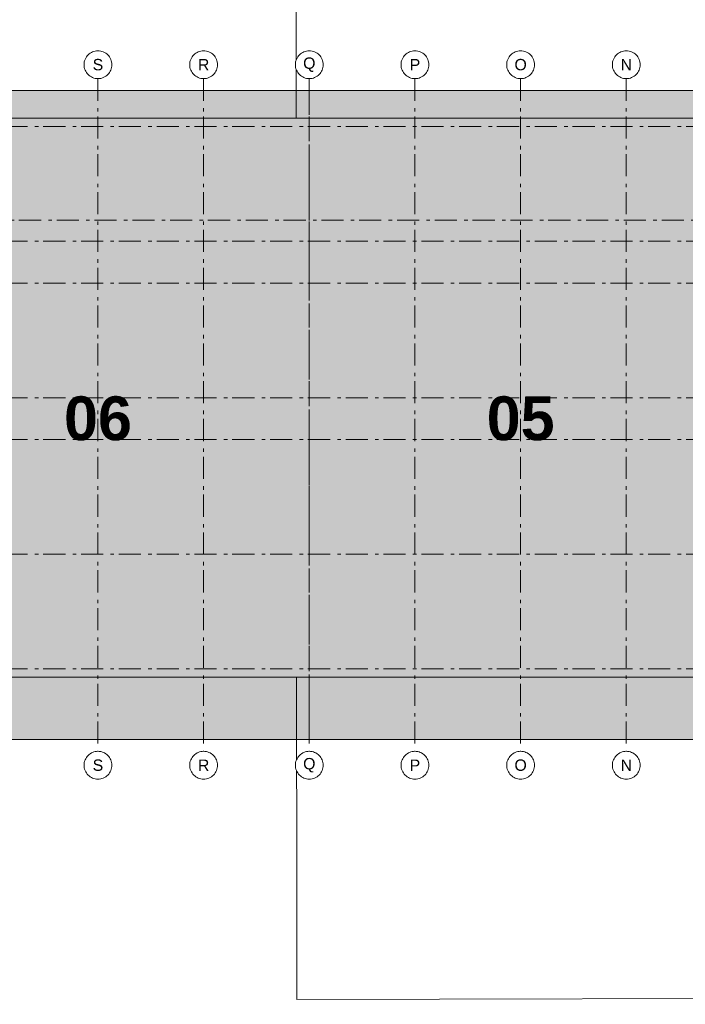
# Model space of a CAD drawing. Header units: metres. Extents: x -5569892 to 1712241, y -5568463 to 2085.
# Tile 37 of 68: x 186 to 205, y -210 to -182. Entities that reach past the tile are written whole.
import ezdxf

# ---------------------------------------------------------------- set-up
doc = ezdxf.new("R2010")
doc.units = ezdxf.units.M
doc.header["$LTSCALE"] = 0.5
doc.linetypes.add('ISO-02 Strichlinie', pattern=[3.81, 3.048, -0.762])
doc.linetypes.add('Linienart-53', pattern=[5.291531, 3.175, -1.058062, 0.352704, -0.705764])
for name, color, linetype, lineweight in [('70 -71 Achsen- 1 Gebäudeachsen', 7, 'Linienart-53', 18), ('99.03_ALKIS (Januar 2020)-Gebäude', 7, 'Continuous', 9), ('Keine', 7, 'Continuous', 9)]:
    doc.layers.add(name, color=color, linetype=linetype, lineweight=lineweight)
doc.styles.add('Arial', font='arial.ttf')
doc.styles.add('Arial (bold)', font='arialbd.ttf')

# ---------------------------------------------------------------- blocks, each defined once
blk = doc.blocks.new('_23-07-06_Massenplan_TB_Weiterführende Schule (3D)')
at = {"layer": '99.03_ALKIS (Januar 2020)-Gebäude', "flags": 128}
blk.add_lwpolyline([(185.491, -140.236), (117.873, -140.312), (117.867, -137.695), (109.873, -137.701), (109.992, -210.381), (93.572, -210.439), (93.496, -146.103), (62.736, -146.148), (62.694, -129.712), (93.457, -129.676), (93.445, -128.654), (109.86, -128.641), (109.876, -130.324), (117.855, -130.334), (117.842, -123.626), (185.474, -123.555), (185.486, -130.264), (193.486, -130.245), (193.482, -128.568), (209.868, -128.533), (209.965, -210.266), (193.538, -210.304), (193.478, -137.666), (185.497, -137.678)], close=True, dxfattribs=at)
blk = doc.blocks.new('Gruppe-503')
at = {"layer": '70 -71 Achsen- 1 Gebäudeachsen', "color": 252, "lineweight": 13, "true_color": 0x888888, "transparency": 33554687}
for p, q in [((-145.021, -72), (-145.021, -120.372)), ((-137.421, -72), (-137.421, -120.372)), ((-129.821, -72), (-129.821, -120.372)), ((-122.221, -72), (-122.221, -120.372)), ((-114.621, -72), (-114.621, -120.372)), ((-107.021, -72), (-107.021, -120.372)), ((-178.868, -75.447), (3.026, -75.447)), ((-180.618, -82.172), (4.776, -82.172)), ((-178.868, -83.697), (3.026, -83.697)), ((-178.868, -86.697), (3.026, -86.697)), ((-178.868, -94.947), (3.026, -94.947)), ((-178.868, -97.947), (3.026, -97.947)), ((-178.868, -106.197), (3.026, -106.197)), ((-178.868, -114.447), (3.026, -114.447))]:
    blk.add_line(p, q, dxfattribs=at)
at = {"layer": 'Keine', "transparency": 33554687, "char_height": 3.1465, "attachment_point": 5, "line_spacing_factor": 0.970823, "style": 'Arial (bold)'}
for s, insert in [('06', (-145.021, -96.447)), ('05', (-114.621, -96.447))]:
    blk.add_mtext(s, dxfattribs=dict(at, insert=insert))
at = {"color": 255, "lineweight": 13, "transparency": 33554687}
for points in [[(-145.021, -70), (-144.923, -70.005), (-144.826, -70.019), (-144.731, -70.043), (-144.638, -70.076), (-144.55, -70.118), (-144.465, -70.169), (-144.387, -70.227), (-144.314, -70.293), (-144.248, -70.366), (-144.19, -70.444), (-144.139, -70.529), (-144.097, -70.617), (-144.064, -70.71), (-144.04, -70.805), (-144.026, -70.902), (-144.021, -71), (-144.026, -71.098), (-144.04, -71.195), (-144.064, -71.29), (-144.097, -71.383), (-144.139, -71.471), (-144.19, -71.556), (-144.248, -71.634), (-144.314, -71.707), (-144.387, -71.773), (-144.465, -71.832), (-144.55, -71.882), (-144.638, -71.924), (-144.731, -71.957), (-144.826, -71.981), (-144.923, -71.995), (-145.021, -72), (-145.119, -71.995), (-145.216, -71.981), (-145.311, -71.957), (-145.404, -71.924), (-145.492, -71.882), (-145.577, -71.832), (-145.655, -71.773), (-145.728, -71.707), (-145.794, -71.634), (-145.852, -71.556), (-145.903, -71.471), (-145.945, -71.383), (-145.978, -71.29), (-146.002, -71.195), (-146.016, -71.098), (-146.021, -71), (-146.016, -70.902), (-146.002, -70.805), (-145.978, -70.71), (-145.945, -70.617), (-145.903, -70.529), (-145.852, -70.444), (-145.794, -70.366), (-145.728, -70.293), (-145.655, -70.227), (-145.577, -70.169), (-145.492, -70.118), (-145.404, -70.076), (-145.311, -70.043), (-145.216, -70.019), (-145.119, -70.005)], [(-137.421, -70), (-137.323, -70.005), (-137.226, -70.019), (-137.131, -70.043), (-137.038, -70.076), (-136.95, -70.118), (-136.865, -70.169), (-136.787, -70.227), (-136.714, -70.293), (-136.648, -70.366), (-136.59, -70.444), (-136.539, -70.529), (-136.497, -70.617), (-136.464, -70.71), (-136.44, -70.805), (-136.426, -70.902), (-136.421, -71), (-136.426, -71.098), (-136.44, -71.195), (-136.464, -71.29), (-136.497, -71.383), (-136.539, -71.471), (-136.59, -71.556), (-136.648, -71.634), (-136.714, -71.707), (-136.787, -71.773), (-136.865, -71.832), (-136.95, -71.882), (-137.038, -71.924), (-137.131, -71.957), (-137.226, -71.981), (-137.323, -71.995), (-137.421, -72), (-137.519, -71.995), (-137.616, -71.981), (-137.711, -71.957), (-137.804, -71.924), (-137.892, -71.882), (-137.977, -71.832), (-138.055, -71.773), (-138.128, -71.707), (-138.194, -71.634), (-138.252, -71.556), (-138.303, -71.471), (-138.345, -71.383), (-138.378, -71.29), (-138.402, -71.195), (-138.416, -71.098), (-138.421, -71), (-138.416, -70.902), (-138.402, -70.805), (-138.378, -70.71), (-138.345, -70.617), (-138.303, -70.529), (-138.252, -70.444), (-138.194, -70.366), (-138.128, -70.293), (-138.055, -70.227), (-137.977, -70.169), (-137.892, -70.118), (-137.804, -70.076), (-137.711, -70.043), (-137.616, -70.019), (-137.519, -70.005)], [(-129.821, -70), (-129.723, -70.005), (-129.626, -70.019), (-129.531, -70.043), (-129.438, -70.076), (-129.35, -70.118), (-129.265, -70.169), (-129.187, -70.227), (-129.114, -70.293), (-129.048, -70.366), (-128.99, -70.444), (-128.939, -70.529), (-128.897, -70.617), (-128.864, -70.71), (-128.84, -70.805), (-128.826, -70.902), (-128.821, -71), (-128.826, -71.098), (-128.84, -71.195), (-128.864, -71.29), (-128.897, -71.383), (-128.939, -71.471), (-128.99, -71.556), (-129.048, -71.634), (-129.114, -71.707), (-129.187, -71.773), (-129.265, -71.832), (-129.35, -71.882), (-129.438, -71.924), (-129.531, -71.957), (-129.626, -71.981), (-129.723, -71.995), (-129.821, -72), (-129.919, -71.995), (-130.016, -71.981), (-130.111, -71.957), (-130.204, -71.924), (-130.292, -71.882), (-130.377, -71.832), (-130.455, -71.773), (-130.528, -71.707), (-130.594, -71.634), (-130.652, -71.556), (-130.703, -71.471), (-130.745, -71.383), (-130.778, -71.29), (-130.802, -71.195), (-130.816, -71.098), (-130.821, -71), (-130.816, -70.902), (-130.802, -70.805), (-130.778, -70.71), (-130.745, -70.617), (-130.703, -70.529), (-130.652, -70.444), (-130.594, -70.366), (-130.528, -70.293), (-130.455, -70.227), (-130.377, -70.169), (-130.292, -70.118), (-130.204, -70.076), (-130.111, -70.043), (-130.016, -70.019), (-129.919, -70.005)], [(-122.221, -70), (-122.123, -70.005), (-122.026, -70.019), (-121.931, -70.043), (-121.838, -70.076), (-121.75, -70.118), (-121.665, -70.169), (-121.587, -70.227), (-121.514, -70.293), (-121.448, -70.366), (-121.39, -70.444), (-121.339, -70.529), (-121.297, -70.617), (-121.264, -70.71), (-121.24, -70.805), (-121.226, -70.902), (-121.221, -71), (-121.226, -71.098), (-121.24, -71.195), (-121.264, -71.29), (-121.297, -71.383), (-121.339, -71.471), (-121.39, -71.556), (-121.448, -71.634), (-121.514, -71.707), (-121.587, -71.773), (-121.665, -71.832), (-121.75, -71.882), (-121.838, -71.924), (-121.931, -71.957), (-122.026, -71.981), (-122.123, -71.995), (-122.221, -72), (-122.319, -71.995), (-122.416, -71.981), (-122.511, -71.957), (-122.604, -71.924), (-122.692, -71.882), (-122.777, -71.832), (-122.855, -71.773), (-122.928, -71.707), (-122.994, -71.634), (-123.052, -71.556), (-123.103, -71.471), (-123.145, -71.383), (-123.178, -71.29), (-123.202, -71.195), (-123.216, -71.098), (-123.221, -71), (-123.216, -70.902), (-123.202, -70.805), (-123.178, -70.71), (-123.145, -70.617), (-123.103, -70.529), (-123.052, -70.444), (-122.994, -70.366), (-122.928, -70.293), (-122.855, -70.227), (-122.777, -70.169), (-122.692, -70.118), (-122.604, -70.076), (-122.511, -70.043), (-122.416, -70.019), (-122.319, -70.005)], [(-114.621, -70), (-114.523, -70.005), (-114.426, -70.019), (-114.331, -70.043), (-114.238, -70.076), (-114.15, -70.118), (-114.065, -70.169), (-113.987, -70.227), (-113.914, -70.293), (-113.848, -70.366), (-113.79, -70.444), (-113.739, -70.529), (-113.697, -70.617), (-113.664, -70.71), (-113.64, -70.805), (-113.626, -70.902), (-113.621, -71), (-113.626, -71.098), (-113.64, -71.195), (-113.664, -71.29), (-113.697, -71.383), (-113.739, -71.471), (-113.79, -71.556), (-113.848, -71.634), (-113.914, -71.707), (-113.987, -71.773), (-114.065, -71.832), (-114.15, -71.882), (-114.238, -71.924), (-114.331, -71.957), (-114.426, -71.981), (-114.523, -71.995), (-114.621, -72), (-114.719, -71.995), (-114.816, -71.981), (-114.911, -71.957), (-115.004, -71.924), (-115.092, -71.882), (-115.177, -71.832), (-115.255, -71.773), (-115.328, -71.707), (-115.394, -71.634), (-115.452, -71.556), (-115.503, -71.471), (-115.545, -71.383), (-115.578, -71.29), (-115.602, -71.195), (-115.616, -71.098), (-115.621, -71), (-115.616, -70.902), (-115.602, -70.805), (-115.578, -70.71), (-115.545, -70.617), (-115.503, -70.529), (-115.452, -70.444), (-115.394, -70.366), (-115.328, -70.293), (-115.255, -70.227), (-115.177, -70.169), (-115.092, -70.118), (-115.004, -70.076), (-114.911, -70.043), (-114.816, -70.019), (-114.719, -70.005)], [(-107.021, -70), (-106.923, -70.005), (-106.826, -70.019), (-106.731, -70.043), (-106.638, -70.076), (-106.55, -70.118), (-106.465, -70.169), (-106.387, -70.227), (-106.314, -70.293), (-106.248, -70.366), (-106.19, -70.444), (-106.139, -70.529), (-106.097, -70.617), (-106.064, -70.71), (-106.04, -70.805), (-106.026, -70.902), (-106.021, -71), (-106.026, -71.098), (-106.04, -71.195), (-106.064, -71.29), (-106.097, -71.383), (-106.139, -71.471), (-106.19, -71.556), (-106.248, -71.634), (-106.314, -71.707), (-106.387, -71.773), (-106.465, -71.832), (-106.55, -71.882), (-106.638, -71.924), (-106.731, -71.957), (-106.826, -71.981), (-106.923, -71.995), (-107.021, -72), (-107.119, -71.995), (-107.216, -71.981), (-107.311, -71.957), (-107.404, -71.924), (-107.492, -71.882), (-107.577, -71.832), (-107.655, -71.773), (-107.728, -71.707), (-107.794, -71.634), (-107.852, -71.556), (-107.903, -71.471), (-107.945, -71.383), (-107.978, -71.29), (-108.002, -71.195), (-108.016, -71.098), (-108.021, -71), (-108.016, -70.902), (-108.002, -70.805), (-107.978, -70.71), (-107.945, -70.617), (-107.903, -70.529), (-107.852, -70.444), (-107.794, -70.366), (-107.728, -70.293), (-107.655, -70.227), (-107.577, -70.169), (-107.492, -70.118), (-107.404, -70.076), (-107.311, -70.043), (-107.216, -70.019), (-107.119, -70.005)], [(-145.021, -120.372), (-144.923, -120.377), (-144.826, -120.391), (-144.731, -120.415), (-144.638, -120.448), (-144.55, -120.49), (-144.465, -120.541), (-144.387, -120.599), (-144.314, -120.665), (-144.248, -120.738), (-144.19, -120.816), (-144.139, -120.901), (-144.097, -120.989), (-144.064, -121.082), (-144.04, -121.177), (-144.026, -121.274), (-144.021, -121.372), (-144.026, -121.47), (-144.04, -121.567), (-144.064, -121.662), (-144.097, -121.755), (-144.139, -121.843), (-144.19, -121.928), (-144.248, -122.006), (-144.314, -122.079), (-144.387, -122.145), (-144.465, -122.204), (-144.55, -122.254), (-144.638, -122.296), (-144.731, -122.329), (-144.826, -122.353), (-144.923, -122.367), (-145.021, -122.372), (-145.119, -122.367), (-145.216, -122.353), (-145.311, -122.329), (-145.404, -122.296), (-145.492, -122.254), (-145.577, -122.204), (-145.655, -122.145), (-145.728, -122.079), (-145.794, -122.006), (-145.852, -121.928), (-145.903, -121.843), (-145.945, -121.755), (-145.978, -121.662), (-146.002, -121.567), (-146.016, -121.47), (-146.021, -121.372), (-146.016, -121.274), (-146.002, -121.177), (-145.978, -121.082), (-145.945, -120.989), (-145.903, -120.901), (-145.852, -120.816), (-145.794, -120.738), (-145.728, -120.665), (-145.655, -120.599), (-145.577, -120.541), (-145.492, -120.49), (-145.404, -120.448), (-145.311, -120.415), (-145.216, -120.391), (-145.119, -120.377)], [(-137.421, -120.372), (-137.323, -120.377), (-137.226, -120.391), (-137.131, -120.415), (-137.038, -120.448), (-136.95, -120.49), (-136.865, -120.541), (-136.787, -120.599), (-136.714, -120.665), (-136.648, -120.738), (-136.59, -120.816), (-136.539, -120.901), (-136.497, -120.989), (-136.464, -121.082), (-136.44, -121.177), (-136.426, -121.274), (-136.421, -121.372), (-136.426, -121.47), (-136.44, -121.567), (-136.464, -121.662), (-136.497, -121.755), (-136.539, -121.843), (-136.59, -121.928), (-136.648, -122.006), (-136.714, -122.079), (-136.787, -122.145), (-136.865, -122.204), (-136.95, -122.254), (-137.038, -122.296), (-137.131, -122.329), (-137.226, -122.353), (-137.323, -122.367), (-137.421, -122.372), (-137.519, -122.367), (-137.616, -122.353), (-137.711, -122.329), (-137.804, -122.296), (-137.892, -122.254), (-137.977, -122.204), (-138.055, -122.145), (-138.128, -122.079), (-138.194, -122.006), (-138.252, -121.928), (-138.303, -121.843), (-138.345, -121.755), (-138.378, -121.662), (-138.402, -121.567), (-138.416, -121.47), (-138.421, -121.372), (-138.416, -121.274), (-138.402, -121.177), (-138.378, -121.082), (-138.345, -120.989), (-138.303, -120.901), (-138.252, -120.816), (-138.194, -120.738), (-138.128, -120.665), (-138.055, -120.599), (-137.977, -120.541), (-137.892, -120.49), (-137.804, -120.448), (-137.711, -120.415), (-137.616, -120.391), (-137.519, -120.377)], [(-129.821, -120.372), (-129.723, -120.377), (-129.626, -120.391), (-129.531, -120.415), (-129.438, -120.448), (-129.35, -120.49), (-129.265, -120.541), (-129.187, -120.599), (-129.114, -120.665), (-129.048, -120.738), (-128.99, -120.816), (-128.939, -120.901), (-128.897, -120.989), (-128.864, -121.082), (-128.84, -121.177), (-128.826, -121.274), (-128.821, -121.372), (-128.826, -121.47), (-128.84, -121.567), (-128.864, -121.662), (-128.897, -121.755), (-128.939, -121.843), (-128.99, -121.928), (-129.048, -122.006), (-129.114, -122.079), (-129.187, -122.145), (-129.265, -122.204), (-129.35, -122.254), (-129.438, -122.296), (-129.531, -122.329), (-129.626, -122.353), (-129.723, -122.367), (-129.821, -122.372), (-129.919, -122.367), (-130.016, -122.353), (-130.111, -122.329), (-130.204, -122.296), (-130.292, -122.254), (-130.377, -122.204), (-130.455, -122.145), (-130.528, -122.079), (-130.594, -122.006), (-130.652, -121.928), (-130.703, -121.843), (-130.745, -121.755), (-130.778, -121.662), (-130.802, -121.567), (-130.816, -121.47), (-130.821, -121.372), (-130.816, -121.274), (-130.802, -121.177), (-130.778, -121.082), (-130.745, -120.989), (-130.703, -120.901), (-130.652, -120.816), (-130.594, -120.738), (-130.528, -120.665), (-130.455, -120.599), (-130.377, -120.541), (-130.292, -120.49), (-130.204, -120.448), (-130.111, -120.415), (-130.016, -120.391), (-129.919, -120.377)], [(-122.221, -120.372), (-122.123, -120.377), (-122.026, -120.391), (-121.931, -120.415), (-121.838, -120.448), (-121.75, -120.49), (-121.665, -120.541), (-121.587, -120.599), (-121.514, -120.665), (-121.448, -120.738), (-121.39, -120.816), (-121.339, -120.901), (-121.297, -120.989), (-121.264, -121.082), (-121.24, -121.177), (-121.226, -121.274), (-121.221, -121.372), (-121.226, -121.47), (-121.24, -121.567), (-121.264, -121.662), (-121.297, -121.755), (-121.339, -121.843), (-121.39, -121.928), (-121.448, -122.006), (-121.514, -122.079), (-121.587, -122.145), (-121.665, -122.204), (-121.75, -122.254), (-121.838, -122.296), (-121.931, -122.329), (-122.026, -122.353), (-122.123, -122.367), (-122.221, -122.372), (-122.319, -122.367), (-122.416, -122.353), (-122.511, -122.329), (-122.604, -122.296), (-122.692, -122.254), (-122.777, -122.204), (-122.855, -122.145), (-122.928, -122.079), (-122.994, -122.006), (-123.052, -121.928), (-123.103, -121.843), (-123.145, -121.755), (-123.178, -121.662), (-123.202, -121.567), (-123.216, -121.47), (-123.221, -121.372), (-123.216, -121.274), (-123.202, -121.177), (-123.178, -121.082), (-123.145, -120.989), (-123.103, -120.901), (-123.052, -120.816), (-122.994, -120.738), (-122.928, -120.665), (-122.855, -120.599), (-122.777, -120.541), (-122.692, -120.49), (-122.604, -120.448), (-122.511, -120.415), (-122.416, -120.391), (-122.319, -120.377)], [(-114.621, -120.372), (-114.523, -120.377), (-114.426, -120.391), (-114.331, -120.415), (-114.238, -120.448), (-114.15, -120.49), (-114.065, -120.541), (-113.987, -120.599), (-113.914, -120.665), (-113.848, -120.738), (-113.79, -120.816), (-113.739, -120.901), (-113.697, -120.989), (-113.664, -121.082), (-113.64, -121.177), (-113.626, -121.274), (-113.621, -121.372), (-113.626, -121.47), (-113.64, -121.567), (-113.664, -121.662), (-113.697, -121.755), (-113.739, -121.843), (-113.79, -121.928), (-113.848, -122.006), (-113.914, -122.079), (-113.987, -122.145), (-114.065, -122.204), (-114.15, -122.254), (-114.238, -122.296), (-114.331, -122.329), (-114.426, -122.353), (-114.523, -122.367), (-114.621, -122.372), (-114.719, -122.367), (-114.816, -122.353), (-114.911, -122.329), (-115.004, -122.296), (-115.092, -122.254), (-115.177, -122.204), (-115.255, -122.145), (-115.328, -122.079), (-115.394, -122.006), (-115.452, -121.928), (-115.503, -121.843), (-115.545, -121.755), (-115.578, -121.662), (-115.602, -121.567), (-115.616, -121.47), (-115.621, -121.372), (-115.616, -121.274), (-115.602, -121.177), (-115.578, -121.082), (-115.545, -120.989), (-115.503, -120.901), (-115.452, -120.816), (-115.394, -120.738), (-115.328, -120.665), (-115.255, -120.599), (-115.177, -120.541), (-115.092, -120.49), (-115.004, -120.448), (-114.911, -120.415), (-114.816, -120.391), (-114.719, -120.377)], [(-107.021, -120.372), (-106.923, -120.377), (-106.826, -120.391), (-106.731, -120.415), (-106.638, -120.448), (-106.55, -120.49), (-106.465, -120.541), (-106.387, -120.599), (-106.314, -120.665), (-106.248, -120.738), (-106.19, -120.816), (-106.139, -120.901), (-106.097, -120.989), (-106.064, -121.082), (-106.04, -121.177), (-106.026, -121.274), (-106.021, -121.372), (-106.026, -121.47), (-106.04, -121.567), (-106.064, -121.662), (-106.097, -121.755), (-106.139, -121.843), (-106.19, -121.928), (-106.248, -122.006), (-106.314, -122.079), (-106.387, -122.145), (-106.465, -122.204), (-106.55, -122.254), (-106.638, -122.296), (-106.731, -122.329), (-106.826, -122.353), (-106.923, -122.367), (-107.021, -122.372), (-107.119, -122.367), (-107.216, -122.353), (-107.311, -122.329), (-107.404, -122.296), (-107.492, -122.254), (-107.577, -122.204), (-107.655, -122.145), (-107.728, -122.079), (-107.794, -122.006), (-107.852, -121.928), (-107.903, -121.843), (-107.945, -121.755), (-107.978, -121.662), (-108.002, -121.567), (-108.016, -121.47), (-108.021, -121.372), (-108.016, -121.274), (-108.002, -121.177), (-107.978, -121.082), (-107.945, -120.989), (-107.903, -120.901), (-107.852, -120.816), (-107.794, -120.738), (-107.728, -120.665), (-107.655, -120.599), (-107.577, -120.541), (-107.492, -120.49), (-107.404, -120.448), (-107.311, -120.415), (-107.216, -120.391), (-107.119, -120.377)]]:
    blk.add_wipeout(points, dxfattribs=at).dxf.layer = 'Keine'
at = {"layer": 'Keine', "lineweight": 13, "transparency": 33554687, "flags": 128}
for points in [[(-145.021, -70), (-144.923, -70.005), (-144.826, -70.019), (-144.731, -70.043), (-144.638, -70.076), (-144.55, -70.118), (-144.465, -70.169), (-144.387, -70.227), (-144.314, -70.293), (-144.248, -70.366), (-144.19, -70.444), (-144.139, -70.529), (-144.097, -70.617), (-144.064, -70.71), (-144.04, -70.805), (-144.026, -70.902), (-144.021, -71), (-144.026, -71.098), (-144.04, -71.195), (-144.064, -71.29), (-144.097, -71.383), (-144.139, -71.471), (-144.19, -71.556), (-144.248, -71.634), (-144.314, -71.707), (-144.387, -71.773), (-144.465, -71.832), (-144.55, -71.882), (-144.638, -71.924), (-144.731, -71.957), (-144.826, -71.981), (-144.923, -71.995), (-145.021, -72), (-145.119, -71.995), (-145.216, -71.981), (-145.311, -71.957), (-145.404, -71.924), (-145.492, -71.882), (-145.577, -71.832), (-145.655, -71.773), (-145.728, -71.707), (-145.794, -71.634), (-145.852, -71.556), (-145.903, -71.471), (-145.945, -71.383), (-145.978, -71.29), (-146.002, -71.195), (-146.016, -71.098), (-146.021, -71), (-146.016, -70.902), (-146.002, -70.805), (-145.978, -70.71), (-145.945, -70.617), (-145.903, -70.529), (-145.852, -70.444), (-145.794, -70.366), (-145.728, -70.293), (-145.655, -70.227), (-145.577, -70.169), (-145.492, -70.118), (-145.404, -70.076), (-145.311, -70.043), (-145.216, -70.019), (-145.119, -70.005)], [(-137.421, -70), (-137.323, -70.005), (-137.226, -70.019), (-137.131, -70.043), (-137.038, -70.076), (-136.95, -70.118), (-136.865, -70.169), (-136.787, -70.227), (-136.714, -70.293), (-136.648, -70.366), (-136.59, -70.444), (-136.539, -70.529), (-136.497, -70.617), (-136.464, -70.71), (-136.44, -70.805), (-136.426, -70.902), (-136.421, -71), (-136.426, -71.098), (-136.44, -71.195), (-136.464, -71.29), (-136.497, -71.383), (-136.539, -71.471), (-136.59, -71.556), (-136.648, -71.634), (-136.714, -71.707), (-136.787, -71.773), (-136.865, -71.832), (-136.95, -71.882), (-137.038, -71.924), (-137.131, -71.957), (-137.226, -71.981), (-137.323, -71.995), (-137.421, -72), (-137.519, -71.995), (-137.616, -71.981), (-137.711, -71.957), (-137.804, -71.924), (-137.892, -71.882), (-137.977, -71.832), (-138.055, -71.773), (-138.128, -71.707), (-138.194, -71.634), (-138.252, -71.556), (-138.303, -71.471), (-138.345, -71.383), (-138.378, -71.29), (-138.402, -71.195), (-138.416, -71.098), (-138.421, -71), (-138.416, -70.902), (-138.402, -70.805), (-138.378, -70.71), (-138.345, -70.617), (-138.303, -70.529), (-138.252, -70.444), (-138.194, -70.366), (-138.128, -70.293), (-138.055, -70.227), (-137.977, -70.169), (-137.892, -70.118), (-137.804, -70.076), (-137.711, -70.043), (-137.616, -70.019), (-137.519, -70.005)], [(-129.821, -70), (-129.723, -70.005), (-129.626, -70.019), (-129.531, -70.043), (-129.438, -70.076), (-129.35, -70.118), (-129.265, -70.169), (-129.187, -70.227), (-129.114, -70.293), (-129.048, -70.366), (-128.99, -70.444), (-128.939, -70.529), (-128.897, -70.617), (-128.864, -70.71), (-128.84, -70.805), (-128.826, -70.902), (-128.821, -71), (-128.826, -71.098), (-128.84, -71.195), (-128.864, -71.29), (-128.897, -71.383), (-128.939, -71.471), (-128.99, -71.556), (-129.048, -71.634), (-129.114, -71.707), (-129.187, -71.773), (-129.265, -71.832), (-129.35, -71.882), (-129.438, -71.924), (-129.531, -71.957), (-129.626, -71.981), (-129.723, -71.995), (-129.821, -72), (-129.919, -71.995), (-130.016, -71.981), (-130.111, -71.957), (-130.204, -71.924), (-130.292, -71.882), (-130.377, -71.832), (-130.455, -71.773), (-130.528, -71.707), (-130.594, -71.634), (-130.652, -71.556), (-130.703, -71.471), (-130.745, -71.383), (-130.778, -71.29), (-130.802, -71.195), (-130.816, -71.098), (-130.821, -71), (-130.816, -70.902), (-130.802, -70.805), (-130.778, -70.71), (-130.745, -70.617), (-130.703, -70.529), (-130.652, -70.444), (-130.594, -70.366), (-130.528, -70.293), (-130.455, -70.227), (-130.377, -70.169), (-130.292, -70.118), (-130.204, -70.076), (-130.111, -70.043), (-130.016, -70.019), (-129.919, -70.005)], [(-122.221, -70), (-122.123, -70.005), (-122.026, -70.019), (-121.931, -70.043), (-121.838, -70.076), (-121.75, -70.118), (-121.665, -70.169), (-121.587, -70.227), (-121.514, -70.293), (-121.448, -70.366), (-121.39, -70.444), (-121.339, -70.529), (-121.297, -70.617), (-121.264, -70.71), (-121.24, -70.805), (-121.226, -70.902), (-121.221, -71), (-121.226, -71.098), (-121.24, -71.195), (-121.264, -71.29), (-121.297, -71.383), (-121.339, -71.471), (-121.39, -71.556), (-121.448, -71.634), (-121.514, -71.707), (-121.587, -71.773), (-121.665, -71.832), (-121.75, -71.882), (-121.838, -71.924), (-121.931, -71.957), (-122.026, -71.981), (-122.123, -71.995), (-122.221, -72), (-122.319, -71.995), (-122.416, -71.981), (-122.511, -71.957), (-122.604, -71.924), (-122.692, -71.882), (-122.777, -71.832), (-122.855, -71.773), (-122.928, -71.707), (-122.994, -71.634), (-123.052, -71.556), (-123.103, -71.471), (-123.145, -71.383), (-123.178, -71.29), (-123.202, -71.195), (-123.216, -71.098), (-123.221, -71), (-123.216, -70.902), (-123.202, -70.805), (-123.178, -70.71), (-123.145, -70.617), (-123.103, -70.529), (-123.052, -70.444), (-122.994, -70.366), (-122.928, -70.293), (-122.855, -70.227), (-122.777, -70.169), (-122.692, -70.118), (-122.604, -70.076), (-122.511, -70.043), (-122.416, -70.019), (-122.319, -70.005)], [(-114.621, -70), (-114.523, -70.005), (-114.426, -70.019), (-114.331, -70.043), (-114.238, -70.076), (-114.15, -70.118), (-114.065, -70.169), (-113.987, -70.227), (-113.914, -70.293), (-113.848, -70.366), (-113.79, -70.444), (-113.739, -70.529), (-113.697, -70.617), (-113.664, -70.71), (-113.64, -70.805), (-113.626, -70.902), (-113.621, -71), (-113.626, -71.098), (-113.64, -71.195), (-113.664, -71.29), (-113.697, -71.383), (-113.739, -71.471), (-113.79, -71.556), (-113.848, -71.634), (-113.914, -71.707), (-113.987, -71.773), (-114.065, -71.832), (-114.15, -71.882), (-114.238, -71.924), (-114.331, -71.957), (-114.426, -71.981), (-114.523, -71.995), (-114.621, -72), (-114.719, -71.995), (-114.816, -71.981), (-114.911, -71.957), (-115.004, -71.924), (-115.092, -71.882), (-115.177, -71.832), (-115.255, -71.773), (-115.328, -71.707), (-115.394, -71.634), (-115.452, -71.556), (-115.503, -71.471), (-115.545, -71.383), (-115.578, -71.29), (-115.602, -71.195), (-115.616, -71.098), (-115.621, -71), (-115.616, -70.902), (-115.602, -70.805), (-115.578, -70.71), (-115.545, -70.617), (-115.503, -70.529), (-115.452, -70.444), (-115.394, -70.366), (-115.328, -70.293), (-115.255, -70.227), (-115.177, -70.169), (-115.092, -70.118), (-115.004, -70.076), (-114.911, -70.043), (-114.816, -70.019), (-114.719, -70.005)], [(-107.021, -70), (-106.923, -70.005), (-106.826, -70.019), (-106.731, -70.043), (-106.638, -70.076), (-106.55, -70.118), (-106.465, -70.169), (-106.387, -70.227), (-106.314, -70.293), (-106.248, -70.366), (-106.19, -70.444), (-106.139, -70.529), (-106.097, -70.617), (-106.064, -70.71), (-106.04, -70.805), (-106.026, -70.902), (-106.021, -71), (-106.026, -71.098), (-106.04, -71.195), (-106.064, -71.29), (-106.097, -71.383), (-106.139, -71.471), (-106.19, -71.556), (-106.248, -71.634), (-106.314, -71.707), (-106.387, -71.773), (-106.465, -71.832), (-106.55, -71.882), (-106.638, -71.924), (-106.731, -71.957), (-106.826, -71.981), (-106.923, -71.995), (-107.021, -72), (-107.119, -71.995), (-107.216, -71.981), (-107.311, -71.957), (-107.404, -71.924), (-107.492, -71.882), (-107.577, -71.832), (-107.655, -71.773), (-107.728, -71.707), (-107.794, -71.634), (-107.852, -71.556), (-107.903, -71.471), (-107.945, -71.383), (-107.978, -71.29), (-108.002, -71.195), (-108.016, -71.098), (-108.021, -71), (-108.016, -70.902), (-108.002, -70.805), (-107.978, -70.71), (-107.945, -70.617), (-107.903, -70.529), (-107.852, -70.444), (-107.794, -70.366), (-107.728, -70.293), (-107.655, -70.227), (-107.577, -70.169), (-107.492, -70.118), (-107.404, -70.076), (-107.311, -70.043), (-107.216, -70.019), (-107.119, -70.005)], [(-145.021, -120.372), (-144.923, -120.377), (-144.826, -120.391), (-144.731, -120.415), (-144.638, -120.448), (-144.55, -120.49), (-144.465, -120.541), (-144.387, -120.599), (-144.314, -120.665), (-144.248, -120.738), (-144.19, -120.816), (-144.139, -120.901), (-144.097, -120.989), (-144.064, -121.082), (-144.04, -121.177), (-144.026, -121.274), (-144.021, -121.372), (-144.026, -121.47), (-144.04, -121.567), (-144.064, -121.662), (-144.097, -121.755), (-144.139, -121.843), (-144.19, -121.928), (-144.248, -122.006), (-144.314, -122.079), (-144.387, -122.145), (-144.465, -122.204), (-144.55, -122.254), (-144.638, -122.296), (-144.731, -122.329), (-144.826, -122.353), (-144.923, -122.367), (-145.021, -122.372), (-145.119, -122.367), (-145.216, -122.353), (-145.311, -122.329), (-145.404, -122.296), (-145.492, -122.254), (-145.577, -122.204), (-145.655, -122.145), (-145.728, -122.079), (-145.794, -122.006), (-145.852, -121.928), (-145.903, -121.843), (-145.945, -121.755), (-145.978, -121.662), (-146.002, -121.567), (-146.016, -121.47), (-146.021, -121.372), (-146.016, -121.274), (-146.002, -121.177), (-145.978, -121.082), (-145.945, -120.989), (-145.903, -120.901), (-145.852, -120.816), (-145.794, -120.738), (-145.728, -120.665), (-145.655, -120.599), (-145.577, -120.541), (-145.492, -120.49), (-145.404, -120.448), (-145.311, -120.415), (-145.216, -120.391), (-145.119, -120.377)], [(-137.421, -120.372), (-137.323, -120.377), (-137.226, -120.391), (-137.131, -120.415), (-137.038, -120.448), (-136.95, -120.49), (-136.865, -120.541), (-136.787, -120.599), (-136.714, -120.665), (-136.648, -120.738), (-136.59, -120.816), (-136.539, -120.901), (-136.497, -120.989), (-136.464, -121.082), (-136.44, -121.177), (-136.426, -121.274), (-136.421, -121.372), (-136.426, -121.47), (-136.44, -121.567), (-136.464, -121.662), (-136.497, -121.755), (-136.539, -121.843), (-136.59, -121.928), (-136.648, -122.006), (-136.714, -122.079), (-136.787, -122.145), (-136.865, -122.204), (-136.95, -122.254), (-137.038, -122.296), (-137.131, -122.329), (-137.226, -122.353), (-137.323, -122.367), (-137.421, -122.372), (-137.519, -122.367), (-137.616, -122.353), (-137.711, -122.329), (-137.804, -122.296), (-137.892, -122.254), (-137.977, -122.204), (-138.055, -122.145), (-138.128, -122.079), (-138.194, -122.006), (-138.252, -121.928), (-138.303, -121.843), (-138.345, -121.755), (-138.378, -121.662), (-138.402, -121.567), (-138.416, -121.47), (-138.421, -121.372), (-138.416, -121.274), (-138.402, -121.177), (-138.378, -121.082), (-138.345, -120.989), (-138.303, -120.901), (-138.252, -120.816), (-138.194, -120.738), (-138.128, -120.665), (-138.055, -120.599), (-137.977, -120.541), (-137.892, -120.49), (-137.804, -120.448), (-137.711, -120.415), (-137.616, -120.391), (-137.519, -120.377)], [(-129.821, -120.372), (-129.723, -120.377), (-129.626, -120.391), (-129.531, -120.415), (-129.438, -120.448), (-129.35, -120.49), (-129.265, -120.541), (-129.187, -120.599), (-129.114, -120.665), (-129.048, -120.738), (-128.99, -120.816), (-128.939, -120.901), (-128.897, -120.989), (-128.864, -121.082), (-128.84, -121.177), (-128.826, -121.274), (-128.821, -121.372), (-128.826, -121.47), (-128.84, -121.567), (-128.864, -121.662), (-128.897, -121.755), (-128.939, -121.843), (-128.99, -121.928), (-129.048, -122.006), (-129.114, -122.079), (-129.187, -122.145), (-129.265, -122.204), (-129.35, -122.254), (-129.438, -122.296), (-129.531, -122.329), (-129.626, -122.353), (-129.723, -122.367), (-129.821, -122.372), (-129.919, -122.367), (-130.016, -122.353), (-130.111, -122.329), (-130.204, -122.296), (-130.292, -122.254), (-130.377, -122.204), (-130.455, -122.145), (-130.528, -122.079), (-130.594, -122.006), (-130.652, -121.928), (-130.703, -121.843), (-130.745, -121.755), (-130.778, -121.662), (-130.802, -121.567), (-130.816, -121.47), (-130.821, -121.372), (-130.816, -121.274), (-130.802, -121.177), (-130.778, -121.082), (-130.745, -120.989), (-130.703, -120.901), (-130.652, -120.816), (-130.594, -120.738), (-130.528, -120.665), (-130.455, -120.599), (-130.377, -120.541), (-130.292, -120.49), (-130.204, -120.448), (-130.111, -120.415), (-130.016, -120.391), (-129.919, -120.377)], [(-122.221, -120.372), (-122.123, -120.377), (-122.026, -120.391), (-121.931, -120.415), (-121.838, -120.448), (-121.75, -120.49), (-121.665, -120.541), (-121.587, -120.599), (-121.514, -120.665), (-121.448, -120.738), (-121.39, -120.816), (-121.339, -120.901), (-121.297, -120.989), (-121.264, -121.082), (-121.24, -121.177), (-121.226, -121.274), (-121.221, -121.372), (-121.226, -121.47), (-121.24, -121.567), (-121.264, -121.662), (-121.297, -121.755), (-121.339, -121.843), (-121.39, -121.928), (-121.448, -122.006), (-121.514, -122.079), (-121.587, -122.145), (-121.665, -122.204), (-121.75, -122.254), (-121.838, -122.296), (-121.931, -122.329), (-122.026, -122.353), (-122.123, -122.367), (-122.221, -122.372), (-122.319, -122.367), (-122.416, -122.353), (-122.511, -122.329), (-122.604, -122.296), (-122.692, -122.254), (-122.777, -122.204), (-122.855, -122.145), (-122.928, -122.079), (-122.994, -122.006), (-123.052, -121.928), (-123.103, -121.843), (-123.145, -121.755), (-123.178, -121.662), (-123.202, -121.567), (-123.216, -121.47), (-123.221, -121.372), (-123.216, -121.274), (-123.202, -121.177), (-123.178, -121.082), (-123.145, -120.989), (-123.103, -120.901), (-123.052, -120.816), (-122.994, -120.738), (-122.928, -120.665), (-122.855, -120.599), (-122.777, -120.541), (-122.692, -120.49), (-122.604, -120.448), (-122.511, -120.415), (-122.416, -120.391), (-122.319, -120.377)], [(-114.621, -120.372), (-114.523, -120.377), (-114.426, -120.391), (-114.331, -120.415), (-114.238, -120.448), (-114.15, -120.49), (-114.065, -120.541), (-113.987, -120.599), (-113.914, -120.665), (-113.848, -120.738), (-113.79, -120.816), (-113.739, -120.901), (-113.697, -120.989), (-113.664, -121.082), (-113.64, -121.177), (-113.626, -121.274), (-113.621, -121.372), (-113.626, -121.47), (-113.64, -121.567), (-113.664, -121.662), (-113.697, -121.755), (-113.739, -121.843), (-113.79, -121.928), (-113.848, -122.006), (-113.914, -122.079), (-113.987, -122.145), (-114.065, -122.204), (-114.15, -122.254), (-114.238, -122.296), (-114.331, -122.329), (-114.426, -122.353), (-114.523, -122.367), (-114.621, -122.372), (-114.719, -122.367), (-114.816, -122.353), (-114.911, -122.329), (-115.004, -122.296), (-115.092, -122.254), (-115.177, -122.204), (-115.255, -122.145), (-115.328, -122.079), (-115.394, -122.006), (-115.452, -121.928), (-115.503, -121.843), (-115.545, -121.755), (-115.578, -121.662), (-115.602, -121.567), (-115.616, -121.47), (-115.621, -121.372), (-115.616, -121.274), (-115.602, -121.177), (-115.578, -121.082), (-115.545, -120.989), (-115.503, -120.901), (-115.452, -120.816), (-115.394, -120.738), (-115.328, -120.665), (-115.255, -120.599), (-115.177, -120.541), (-115.092, -120.49), (-115.004, -120.448), (-114.911, -120.415), (-114.816, -120.391), (-114.719, -120.377)], [(-107.021, -120.372), (-106.923, -120.377), (-106.826, -120.391), (-106.731, -120.415), (-106.638, -120.448), (-106.55, -120.49), (-106.465, -120.541), (-106.387, -120.599), (-106.314, -120.665), (-106.248, -120.738), (-106.19, -120.816), (-106.139, -120.901), (-106.097, -120.989), (-106.064, -121.082), (-106.04, -121.177), (-106.026, -121.274), (-106.021, -121.372), (-106.026, -121.47), (-106.04, -121.567), (-106.064, -121.662), (-106.097, -121.755), (-106.139, -121.843), (-106.19, -121.928), (-106.248, -122.006), (-106.314, -122.079), (-106.387, -122.145), (-106.465, -122.204), (-106.55, -122.254), (-106.638, -122.296), (-106.731, -122.329), (-106.826, -122.353), (-106.923, -122.367), (-107.021, -122.372), (-107.119, -122.367), (-107.216, -122.353), (-107.311, -122.329), (-107.404, -122.296), (-107.492, -122.254), (-107.577, -122.204), (-107.655, -122.145), (-107.728, -122.079), (-107.794, -122.006), (-107.852, -121.928), (-107.903, -121.843), (-107.945, -121.755), (-107.978, -121.662), (-108.002, -121.567), (-108.016, -121.47), (-108.021, -121.372), (-108.016, -121.274), (-108.002, -121.177), (-107.978, -121.082), (-107.945, -120.989), (-107.903, -120.901), (-107.852, -120.816), (-107.794, -120.738), (-107.728, -120.665), (-107.655, -120.599), (-107.577, -120.541), (-107.492, -120.49), (-107.404, -120.448), (-107.311, -120.415), (-107.216, -120.391), (-107.119, -120.377)]]:
    blk.add_lwpolyline(points, close=True, dxfattribs=at)
at = {"layer": 'Keine', "transparency": 33554687, "char_height": 0.818, "attachment_point": 5, "line_spacing_factor": 0.970761, "style": 'Arial'}
for s, insert in [('S', (-145.021, -71)), ('R', (-137.421, -71)), ('Q', (-129.821, -71)), ('P', (-122.221, -71)), ('O', (-114.621, -71)), ('N', (-107.021, -71)), ('S', (-145.021, -121.372)), ('R', (-137.421, -121.372)), ('Q', (-129.821, -121.372)), ('P', (-122.221, -121.372)), ('O', (-114.621, -121.372)), ('N', (-107.021, -121.372))]:
    blk.add_mtext(s, dxfattribs=dict(at, insert=insert))
blk = doc.blocks.new('_Plankopf (3D)')
at = {"color": 255, "lineweight": 13, "transparency": 33554687}
blk.add_wipeout([(-176.018, -87.294), (-176.018, -106.794), (-160.818, -106.794), (-160.818, -115.044), (-98.824, -115.044), (-98.824, -106.794), (-100.018, -106.794), (-100.018, -86.1), (-83.518, -86.1), (-83.518, -74.85), (-159.624, -74.85), (-159.624, -87.294)], dxfattribs=at).dxf.layer = 'Keine'
at = {"layer": 'Keine', "lineweight": 13, "transparency": 33554687, "flags": 128}
blk.add_lwpolyline([(-176.018, -87.294), (-176.018, -106.794), (-160.818, -106.794), (-160.818, -115.044), (-98.824, -115.044), (-98.824, -106.794), (-100.018, -106.794), (-100.018, -86.1), (-83.518, -86.1), (-83.518, -74.85), (-159.624, -74.85), (-159.624, -87.294)], close=True, dxfattribs=at)
at = {"layer": 'Keine', "color": 7, "transparency": 33554687}
blk.add_blockref('Gruppe-503', (0, 0), dxfattribs=at)
at = {"layer": 'Keine', "color": 7, "linetype": 'ISO-02 Strichlinie', "lineweight": 9, "transparency": 33554687, "flags": 128}
for points in [[(-160.221, -72.85), (-129.821, -72.85), (-129.821, -119.522), (-160.221, -119.522)], [(-129.821, -72.85), (-99.421, -72.85), (-99.421, -119.522), (-129.821, -119.522)]]:
    blk.add_lwpolyline(points, close=True, dxfattribs=at)
blk = doc.blocks.new('Gruppe-504')
at = {"layer": 'Keine', "linetype": 'Continuous', "lineweight": 0, "true_color": 0xbababa, "transparency": 33554623}
blk.add_hatch(color=9, dxfattribs=at).paths.add_polyline_path([(0.423422, -0.202411), (0.5671, -0.202411), (0.5671, -0.239749), (0.423422, -0.239749)])
at = {"layer": 'Keine', "linetype": 'Continuous', "lineweight": 9, "transparency": 33554687, "flags": 128}
blk.add_lwpolyline([(0.423422, -0.202411), (0.5671, -0.202411), (0.5671, -0.239749), (0.423422, -0.239749)], close=True, dxfattribs=at)
at = {"layer": 'Keine', "transparency": 33554687, "char_height": 0.0025172, "attachment_point": 5, "line_spacing_factor": 0.996218, "style": 'Arial (bold)'}
for s, insert in [('06', (0.44982, -0.221289)), ('05', (0.47414, -0.221289))]:
    blk.add_mtext(s, dxfattribs=dict(at, insert=insert))

msp = doc.modelspace()

# ---------------------------------------------------------------- block references
at = {"layer": 'Keine', "color": 1}
msp.add_blockref('_23-07-06_Massenplan_TB_Weiterführende Schule (3D)', (0, 0), dxfattribs=at)

# ---------------------------------------------------------------- next in the draw order: block references
at = {"layer": 'Keine', "color": 1, "xscale": 0.4, "yscale": 0.4, "zscale": 0.4}
msp.add_blockref('_Plankopf (3D)', (245.825, -155.014), dxfattribs=at)

# ---------------------------------------------------------------- next in the draw order: block references
at = {"layer": 'Keine', "color": 7, "xscale": 500, "yscale": 500, "zscale": 500}
msp.add_blockref('Gruppe-504', (-37.093, -82.948), dxfattribs=at)

doc.saveas('drawing.dxf')
